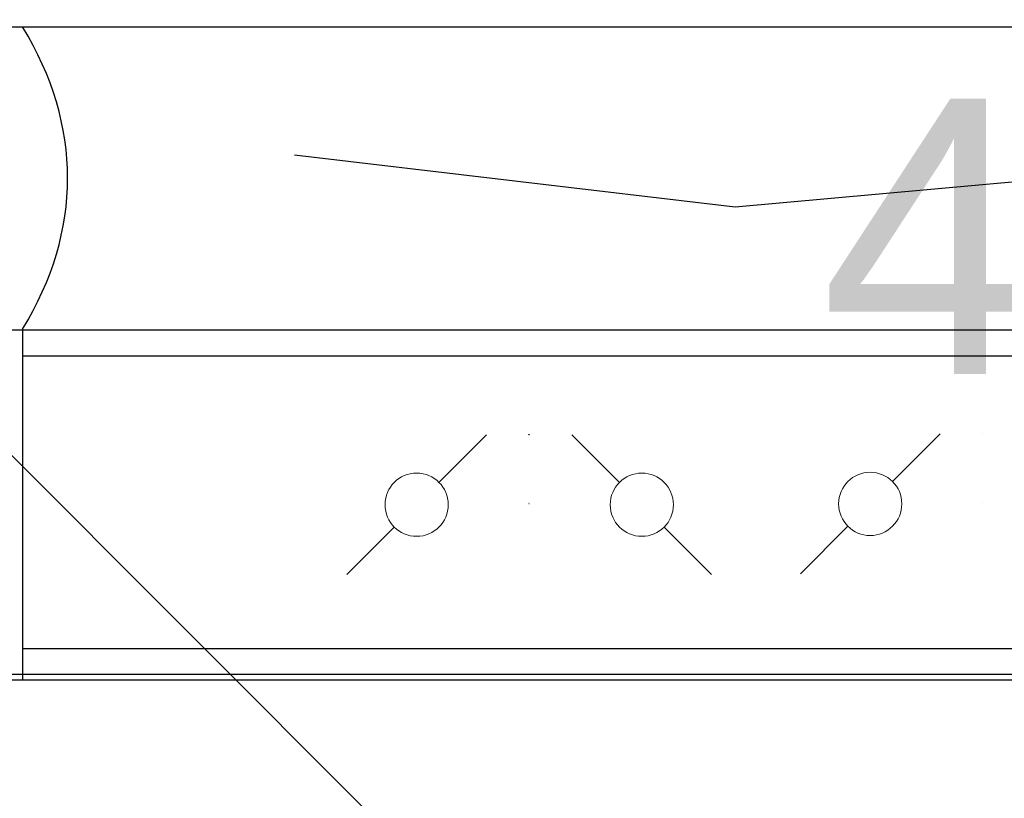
# Model space of a CAD drawing. Header units: millimetres. Extents: x -740 to 33545, y 5178 to 22494.
# Tile 79 of 256: x 9291 to 9327, y 6731 to 6759. Entities that reach past the tile are written whole.
import ezdxf
from ezdxf.lldxf.tags import DXFTag

# ---------------------------------------------------------------- set-up
doc = ezdxf.new("R2010")
doc.units = ezdxf.units.MM
doc.header["$MEASUREMENT"] = 0
doc.linetypes.add('CENTERX2', pattern=[101.6, 63.5, -12.7, 12.7, -12.7])
doc.layers.add('_IS_Centralki', color=3, linetype='Continuous', lineweight=30)
doc.layers.add('l.przerywana', color=252, linetype='ICAD_ISO03W100', lineweight=5)
doc.layers.add('_IS_EKO_Opis_Wentylacja', color=7, linetype='CENTERX2')
doc.styles.add('Arial', font='arial.ttf')
tags = doc.linetypes.add('ICAD_ISO03W100', pattern=[30, 12, -18]).pattern_tags.tags
tags[6:7] = [DXFTag(74, 4), DXFTag(75, 0), DXFTag(340, '0'), DXFTag(46, 1.0), DXFTag(50, 0.0), DXFTag(44, 0.0), DXFTag(45, 0.0)]
tags[4:5] = [DXFTag(74, 4), DXFTag(75, 0), DXFTag(340, '0'), DXFTag(46, 1.0), DXFTag(50, 0.0), DXFTag(44, 0.0), DXFTag(45, 0.0)]

# ---------------------------------------------------------------- blocks, each defined once
blk = doc.blocks.new('Centrala_kuchnia')
at = {"layer": '_IS_Centralki'}
for p, q in [((16211.23, -2238), (16211.23, -1317)), ((16211.23, -2238), (16211.23, -1317)), ((16321.23, -2238), (16321.23, -1317)), ((16321.23, -2238), (16321.23, -1317)), ((16321.23, -2238), (16321.23, -1317)), ((16321.23, -2238), (16321.23, -1317)), ((16446.23, -2238), (16446.23, -1317)), ((16446.23, -2238), (16446.23, -1317)), ((16446.23, -2221), (16446.23, -1340)), ((16446.23, -2221), (16446.23, -1340)), ((16448.23, -2221), (16448.23, -1340)), ((16448.23, -2221), (16448.23, -1340)), ((16330.61, -2208), (16330.61, -1347)), ((16330.61, -2208), (16330.61, -1347)), ((16436.86, -2208), (16436.86, -1347)), ((16436.86, -2208), (16436.86, -1347)), ((16260.96, -1776.15), (16276.66, -1949.17)), ((16260.96, -1776.15), (16276.66, -1949.17)), ((16376.26, -1892.01), (16359.01, -1874.76)), ((16376.26, -1892.01), (16359.01, -1874.76)), ((16409.74, -1925.49), (16392.49, -1908.24)), ((16409.74, -1925.49), (16392.49, -1908.24)), ((16276.66, -1949.17), (16257.82, -2109.22)), ((16276.66, -1949.17), (16257.82, -2109.22)), ((16392.8, -1974.97), (16410.05, -1957.72)), ((16392.8, -1974.97), (16410.05, -1957.72)), ((16359.32, -2008.45), (16376.57, -1991.2)), ((16359.32, -2008.45), (16376.57, -1991.2)), ((16376.57, -2056.75), (16359.32, -2039.5)), ((16376.57, -2056.75), (16359.32, -2039.5)), ((16410.05, -2090.23), (16392.8, -2072.98)), ((16410.05, -2090.23), (16392.8, -2072.98)), ((16321.23, -2208), (16446.23, -2208)), ((16321.23, -2208), (16446.23, -2208)), ((16446.23, -2208), (16448.23, -2208)), ((16446.23, -2208), (16448.23, -2208))]:
    blk.add_line(p, q, dxfattribs=at)
for centre, radius in [((16358.95, -1859.31), 0.0277), ((16358.95, -1859.31), 0.0277), ((16383.91, -1859.31), 0.00994), ((16383.91, -1859.31), 0.00994), ((16359.25, -2024.05), 0.0277), ((16359.25, -2024.05), 0.0277), ((16384.22, -2024.05), 0.00994), ((16384.22, -2024.05), 0.00994)]:
    blk.add_circle(centre, radius, dxfattribs=at)
at = {"layer": '_IS_Centralki', "lineweight": 0}
for centre in [(16384.38, -1900.12), (16384.38, -1900.12), (16384.68, -1983.08), (16384.68, -1983.08), (16384.68, -2064.87), (16384.68, -2064.87)]:
    blk.add_circle(centre, 11.48, dxfattribs=at)
at = {"layer": '_IS_Centralki'}
blk.add_ellipse((16266.1, -2592.18), major_axis=(0, 400.55), ratio=0.48409, start_param=5.996277, end_param=6.570093, dxfattribs=at)
blk.add_ellipse((16266.1, -2592.18), major_axis=(0, 400.55), ratio=0.48409, start_param=5.996277, end_param=6.570093, dxfattribs=at)

msp = doc.modelspace()

# ---------------------------------------------------------------- linework, layer by layer
at = {"layer": 'l.przerywana'}
msp.add_line((9410.994, 6622.845), (9241.938, 6791.902), dxfattribs=at)

# ---------------------------------------------------------------- block references
at = {"layer": '_IS_Centralki', "color": 7, "lineweight": 5, "xscale": 0.1, "yscale": 0.1, "zscale": 0.1, "rotation": 270}
msp.add_blockref('Centrala_kuchnia', (9512.043, 8379.678), dxfattribs=at)

# ---------------------------------------------------------------- texts
at = {"layer": '_IS_EKO_Opis_Wentylacja', "insert": (9331.876, 6772.625), "char_height": 10, "width": 108.12342, "attachment_point": 2, "style": 'Arial'}
msp.add_mtext('861\\P480', dxfattribs=at)

doc.saveas('drawing.dxf')
